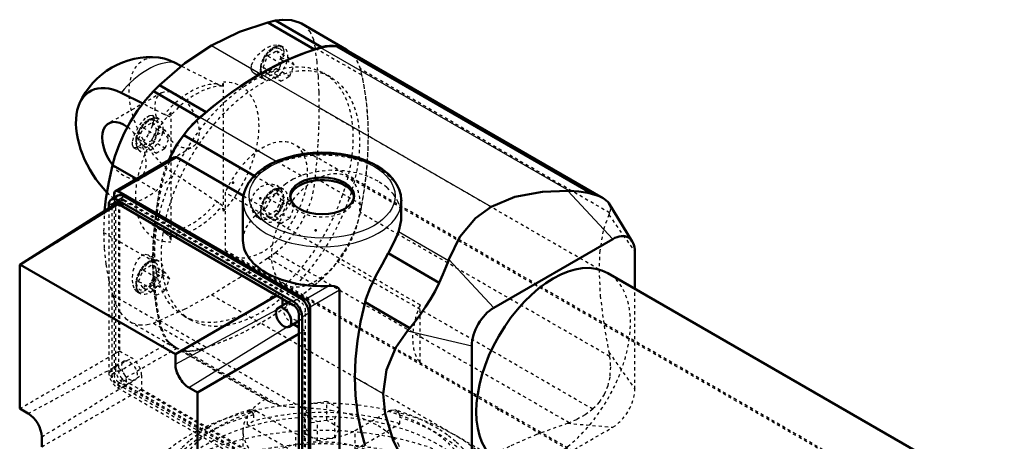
# Model space of a CAD drawing. Header units: millimetres. Extents: x -77 to 555, y -337 to 57.
# Tile 4 of 5: x -77 to 239, y -78 to 57. Entities that reach past the tile are written whole.
import ezdxf

# ---------------------------------------------------------------- set-up
doc = ezdxf.new("R2010")
doc.units = ezdxf.units.MM
doc.linetypes.add('Dashed', pattern=[2, 1, -1])
for name, color, linetype, lineweight in [('2d ConnectionPoints', 7, 'Continuous', 50), ('AM_0', 7, 'Continuous', 50), ('AM_4', 3, 'Continuous', 25), ('AM_9', 6, 'Dashed', 25)]:
    doc.layers.add(name, color=color, linetype=linetype, lineweight=lineweight)

# ---------------------------------------------------------------- blocks, each defined once
blk = doc.blocks.new('2_ASTA_ALI_F5000_11_asta_0_in_e2hkzl3d55phl8zw140im1iza________6')
at = {"layer": 'AM_9'}
for p, q in [((501.08, -266.18), (27.76, 7.07)), ((7.76, -27.58), (481.09, -300.82))]:
    blk.add_line(p, q, dxfattribs=at)
blk.add_ellipse((17.76, -10.25), major_axis=(-10, -17.32), ratio=0.577382, dxfattribs=at)
blk = doc.blocks.new('3_gr_800_1_T___0_in_e2hkzl3d55phl8zw140im1iza________6')
at = {"layer": 'AM_9'}
for centre, major_axis, start_param, end_param in [((19.8, -100.43), (-60, 0), 3.34473, 6.191265), ((19.8, -113.49), (-67.5, 0), 3.640503, 5.835273), ((19.8, -113.49), (-60, 0), 3.141593, 6.283185)]:
    blk.add_ellipse(centre, major_axis=major_axis, ratio=0.577288, start_param=start_param, end_param=end_param, dxfattribs=at)
blk = doc.blocks.new('4_ap_ALI5_0_in_e2hkzl3d55phl8zw140im1iza________6')
at = {"layer": 'AM_0'}
for p, q in [((4.84, 57.12), (2.4, 56.48)), ((4.84, 57.12), (19.62, 48.59)), ((2.4, 56.48), (17.4, 47.82)), ((27.56, 47.84), (13.16, 56.15)), ((-27.82, 43.73), (-25.34, 42.48)), ((-32.4, 36.39), (-34.4, 34.47)), ((-32.4, 36.39), (-17.4, 27.73)), ((-37.82, 30.44), (-44.79, 33.93)), ((-34.4, 34.47), (-19.62, 25.94)), ((-47.51, 10.67), (-39.86, 6.25))]:
    blk.add_line(p, q, dxfattribs=at)
for points in [[(13.17, 56.14), (12.42, 56.53), (10, 57.26), (7.15, 57.41), (4.84, 57.12)], [(2.4, 56.48), (-6.73, 53.51), (-15.74, 49.1)], [(-15.74, 49.1), (-24.26, 43.41), (-32.4, 36.39)], [(-34.4, 34.47), (-36.96, 31.58), (-39.47, 28.23), (-41.71, 24.72), (-43.75, 20.94), (-45.42, 17.21), (-46.76, 13.42), (-47.51, 10.67)], [(-47.51, 10.67), (-48.75, 5.24), (-49.65, -0.15), (-50.09, -4.03)]]:
    blk.add_lwpolyline(points, dxfattribs=at)
blk.add_arc((-35.27, 20.36), 25, 83.9896, 156.005, dxfattribs=at)
for centre, major_axis, start_param, end_param in [((0, -51.33), (-55.93, -96.88), 3.705089, 4.14873), ((15.2, 26.96), (-12.09, -20.95), 3.665649, 3.797993), ((14.82, 25.77), (-12.74, -22.07), 3.054827, 3.657238), ((-26.79, 25.26), (-10.96, 18.99), 5.564631, 5.885889), ((-43.76, 15.46), (10.96, -18.99), 2.423039, 5.1311), ((-43.76, 15.46), (-5, 8.66), 5.350787, 8.075252), ((-14.82, 8.66), (-12.74, -22.07), 4.196581, 4.880412), ((-15.2, 9.41), (-12.09, -20.95), 4.055827, 4.18817)]:
    blk.add_ellipse(centre, major_axis=major_axis, ratio=0.577382, start_param=start_param, end_param=end_param, dxfattribs=at)
at = {"layer": 'AM_4'}
blk.add_line((-15.74, 49.1), (0, 40.01), dxfattribs=at)
blk.add_ellipse((-36.31, 20.96), major_axis=(-12.48, -21.61), ratio=0.577382, start_param=3.425315, end_param=4.428504, dxfattribs=at)
at = {"layer": 'AM_9'}
for p, q in [((2.3, 45.79), (5.16, 47.44)), ((5.16, 47.44), (9.41, 44.99)), ((5.16, 47.44), (6.59, 45.4)), ((7.44, 48.54), (6.53, 49.07)), ((6.93, 48.77), (7.01, 48.68)), ((17.62, 48.26), (32.56, 39.63)), ((0.88, 42.11), (2.3, 45.79)), ((2.3, 45.79), (6.55, 43.34)), ((6.59, 45.4), (5.16, 41.72)), ((9.41, 44.99), (6.55, 43.34)), ((6.59, 45.4), (10.83, 42.96)), ((10.83, 42.96), (9.41, 44.99)), ((-25.34, 42.48), (-13.95, 36.78)), ((2.3, 40.07), (0.88, 42.11)), ((0.88, 42.11), (5.12, 39.66)), ((5.16, 41.72), (2.3, 40.07)), ((6.55, 43.34), (5.12, 39.66)), ((5.16, 41.72), (9.41, 39.27)), ((5.82, 43.36), (5.18, 42.67)), ((9.41, 39.27), (10.83, 42.96)), ((-2.08, 40.18), (1.44, 38.15)), ((0.11, 39.91), (-0.09, 39.88)), ((0.06, 40.05), (0.14, 39.81)), ((0.34, 39.95), (0.11, 39.91)), ((1.4, 38.17), (1.53, 38.1)), ((2.3, 40.07), (6.55, 37.62)), ((5.12, 39.66), (6.55, 37.62)), ((6.55, 37.62), (9.41, 39.27)), ((-12.21, 36.04), (-11.84, 37.37)), ((-11.84, -4.1), (-11.84, 37.37)), ((-31.78, 33.92), (-48.76, 24.12)), ((-30.92, 26.98), (-37.82, 30.44)), ((18.9, 29.09), (34.65, 20)), ((-32.55, 25.46), (-34.67, 26.68)), ((-34.26, 25.84), (-34.25, 25.67)), ((-28.81, 27.57), (-29.18, 26.24)), ((-28.81, 27.57), (-28.81, -13.9)), ((-39.12, 19.02), (-37.69, 22.7)), ((-37.69, 22.7), (-34.83, 24.35)), ((-37.69, 22.7), (-33.45, 20.25)), ((-34.83, 24.35), (-30.59, 21.9)), ((-34.83, 24.35), (-33.4, 22.32)), ((-33.4, 22.32), (-34.83, 18.63)), ((-33.4, 22.32), (-29.16, 19.87)), ((-37.69, 16.98), (-39.12, 19.02)), ((-39.12, 19.02), (-34.88, 16.57)), ((-33.45, 20.25), (-34.88, 16.57)), ((-30.59, 21.9), (-33.45, 20.25)), ((-29.16, 19.87), (-30.59, 21.9)), ((-30.59, 16.18), (-29.16, 19.87)), ((-40.66, 16.28), (-38.55, 15.06)), ((-39.54, 16.43), (-39.74, 16.33)), ((-38.76, 6.8), (-21.79, 16.6)), ((-34.83, 18.63), (-37.69, 16.98)), ((-37.69, 16.98), (-33.45, 14.54)), ((-34.88, 16.57), (-33.45, 14.54)), ((-34.83, 18.63), (-30.59, 16.18)), ((-33.45, 14.54), (-30.59, 16.18)), ((-38.59, 15.08), (-38.46, 15.01)), ((-13.95, -1.08), (-27.82, 7.99)), ((17.62, 6.59), (32.56, -2.04)), ((-39.86, 6.25), (-32.56, 2.04)), ((7.44, 2.9), (5.33, 4.11)), ((0.88, -3.54), (2.3, 0.14)), ((2.3, 0.14), (5.16, 1.79)), ((2.3, 0.14), (6.55, -2.31)), ((5.16, 1.79), (9.41, -0.66)), ((5.16, 1.79), (6.59, -0.24)), ((-44.79, -1.81), (-30.92, -10.88)), ((-11.84, -4.1), (-12.21, -2.35)), ((6.55, -2.31), (5.12, -5.99)), ((6.59, -0.24), (5.16, -3.92)), ((9.41, -0.66), (6.55, -2.31)), ((6.59, -0.24), (10.83, -2.69)), ((10.83, -2.69), (9.41, -0.66)), ((9.41, -6.37), (10.83, -2.69)), ((-0.68, -6.27), (1.44, -7.49)), ((2.3, -5.57), (0.88, -3.54)), ((0.88, -3.54), (5.12, -5.99)), ((5.16, -3.92), (2.3, -5.57)), ((2.3, -5.57), (6.55, -8.02)), ((5.12, -5.99), (6.55, -8.02)), ((5.16, -3.92), (9.41, -6.37)), ((6.55, -8.02), (9.41, -6.37)), ((-50.39, -10.91), (-34.65, -20)), ((-29.18, -12.15), (-28.81, -13.9)), ((-32.55, -20.19), (-36.08, -18.16)), ((2.4, -19.07), (4.84, -17.41)), ((4.84, -17.41), (19.62, -25.94)), ((-37.69, -22.94), (-34.83, -21.29)), ((-34.83, -21.29), (-30.59, -23.74)), ((-34.83, -21.29), (-33.4, -23.33)), ((2.4, -19.07), (17.4, -27.73)), ((-39.12, -26.63), (-37.69, -22.94)), ((-37.69, -22.94), (-33.45, -25.39)), ((-33.4, -23.33), (-34.83, -27.01)), ((-34.39, -24.63), (-34.62, -25.69)), ((-30.59, -23.74), (-33.45, -25.39)), ((-33.4, -23.33), (-29.16, -25.78)), ((-29.16, -25.78), (-30.59, -23.74)), ((-48.73, -26.34), (-47.51, -31.01)), ((-37.69, -28.66), (-39.12, -26.63)), ((-39.12, -26.63), (-34.88, -29.08)), ((-34.83, -27.01), (-37.69, -28.66)), ((-33.45, -25.39), (-34.88, -29.08)), ((-34.83, -27.01), (-30.59, -29.46)), ((-30.59, -29.46), (-29.16, -25.78)), ((-47.51, -31.01), (-32.56, -39.63)), ((-39.46, -30.06), (-38.55, -30.58)), ((-37.69, -28.66), (-33.45, -31.11)), ((-34.88, -29.08), (-33.45, -31.11)), ((-33.45, -31.11), (-30.59, -29.46)), ((-15.74, -30.92), (0, -40.01)), ((-41.96, -39.53), (-27.56, -47.84)), ((-34.4, -40.06), (-32.4, -39.16)), ((-34.4, -40.06), (-19.62, -48.59)), ((-32.4, -39.16), (-17.4, -47.82))]:
    blk.add_line(p, q, dxfattribs=at)
for points in [[(17.62, 48.26), (17.12, 50.98), (16.06, 53.35), (14.5, 55.19), (13.17, 56.14)], [(-2.08, 40.18), (-2.57, 40.59), (-2.97, 41.56), (-2.85, 42.84), (-2.18, 44.36), (-0.99, 45.97), (0.61, 47.46), (2.42, 48.62), (4.18, 49.26), (5.68, 49.35), (6.55, 49.06)], [(7.44, 48.55), (7.39, 48.57), (6.47, 48.88), (5.5, 48.87), (4.49, 48.57), (3.44, 47.97), (2.43, 47.09), (1.53, 46), (0.79, 44.77), (0.26, 43.45), (0.02, 42.49)], [(7.01, 48.68), (7.4, 47.99), (7.49, 46.73), (7.03, 45.23), (6.03, 43.63), (5.82, 43.36)], [(6.55, 49.06), (6.78, 48.9), (6.93, 48.77)], [(18.9, 29.09), (18.83, 34.21), (18.59, 39.09), (18.19, 43.81), (17.62, 48.26)], [(0.02, 42.49), (-0.04, 42.12), (-0.07, 40.83), (0.06, 40.05)], [(5.18, 42.67), (3.47, 41.29), (1.59, 40.31), (0.34, 39.95)], [(-0.09, 39.88), (-0.2, 39.87), (-1.64, 39.99), (-2.08, 40.18)], [(0.14, 39.81), (0.19, 39.65), (0.38, 39.25)], [(0.38, 39.25), (0.68, 38.81), (1.36, 38.2), (1.4, 38.17)], [(-13.95, 36.78), (-13.37, 36.5), (-12.21, 36.04)], [(17.62, 6.59), (18.18, 12.41), (18.58, 18.09), (18.82, 23.69), (18.9, 29.09)], [(-40.66, 16.28), (-40.78, 16.37), (-41.11, 17.18), (-41.03, 18.53), (-40.55, 20.2), (-39.75, 21.97), (-38.73, 23.65), (-37.61, 25.07), (-36.49, 26.12), (-35.49, 26.69), (-34.72, 26.7), (-34.67, 26.68)], [(-32.56, 25.46), (-32.61, 25.49), (-33.52, 25.79), (-34.49, 25.78), (-35.51, 25.48), (-36.56, 24.88), (-37.57, 24), (-38.47, 22.91), (-39.2, 21.68), (-39.74, 20.36), (-39.98, 19.4)], [(-34.67, 26.68), (-34.3, 26.11), (-34.26, 25.84)], [(-34.25, 25.67), (-34.31, 24.94), (-34.53, 24.03)], [(-29.18, 26.24), (-30.34, 26.71), (-30.92, 26.98)], [(-34.53, 24.03), (-34.75, 23.35), (-35.52, 21.59), (-36.08, 20.56)], [(-39.98, 19.4), (-40.03, 19.03), (-40.07, 17.74), (-39.8, 16.56), (-39.32, 15.72), (-38.63, 15.11), (-38.59, 15.08)], [(-36.08, 20.56), (-37.1, 18.95), (-38.16, 17.62), (-39.19, 16.67), (-39.54, 16.43)], [(-39.74, 16.33), (-40.1, 16.21), (-40.66, 16.28)], [(4.84, -17.41), (7.82, -14.76), (10.6, -11.57), (12.94, -8.11), (14.91, -4.28), (16.34, -0.42), (17.28, 3.59), (17.62, 6.59)], [(-0.68, -6.27), (-1.03, -6.05), (-2.23, -4.73), (-2.9, -2.94), (-2.92, -0.93), (-2.34, 0.99), (-1.27, 2.59), (0.14, 3.79), (1.79, 4.51), (3.55, 4.67), (5.22, 4.18), (5.33, 4.12)], [(7.44, 2.9), (7.39, 2.93), (6.47, 3.23), (5.5, 3.23), (4.49, 2.93), (3.44, 2.33), (2.43, 1.45), (1.53, 0.36), (0.79, -0.88), (0.26, -2.2), (-0.04, -3.53), (-0.07, -4.81), (0.19, -5.99), (0.68, -6.84), (1.36, -7.45), (1.53, -7.55)], [(5.33, 4.12), (6.55, 3.05), (7.34, 1.41), (7.5, -0.5), (7.06, -2.42), (6.54, -3.51)], [(-12.21, -2.35), (-13.37, -1.48), (-13.95, -1.08)], [(-50.09, -4.03), (-50.21, -5.57), (-50.39, -10.91)], [(6.54, -3.51), (5.35, -5.06), (3.86, -6.18), (2.2, -6.76), (0.51, -6.73), (-0.68, -6.27)], [(-50.39, -10.91), (-50.21, -16.09), (-49.67, -21.15), (-48.77, -26.16), (-48.73, -26.34)], [(-30.92, -10.88), (-30.34, -11.28), (-29.18, -12.15)], [(-39.45, -30.06), (-39.78, -29.83), (-40.55, -28.77), (-41.01, -27.23), (-41.12, -25.36), (-40.87, -23.3), (-40.26, -21.28), (-39.34, -19.55), (-38.22, -18.37), (-37.06, -17.92), (-36.08, -18.16)], [(-36.08, -18.16), (-36.01, -18.19), (-35.16, -19.08), (-34.62, -20.28)], [(-32.56, -20.19), (-32.61, -20.16), (-33.52, -19.85), (-34.49, -19.86), (-35.51, -20.16), (-36.56, -20.76), (-37.57, -21.64), (-38.47, -22.73), (-39.2, -23.97), (-39.74, -25.28), (-40.03, -26.61), (-40.07, -27.9), (-39.8, -29.08), (-39.32, -29.92), (-38.63, -30.53), (-38.46, -30.63)], [(-15.74, -30.92), (-6.85, -25.45), (2.4, -19.07)], [(-34.62, -25.69), (-35.35, -27.64), (-36.4, -29.18), (-37.59, -30.09), (-38.77, -30.3), (-39.45, -30.06)], [(-47.51, -31.01), (-46.5, -34.02), (-45.06, -36.61), (-43.31, -38.55), (-41.94, -39.53)], [(-32.4, -39.16), (-24.37, -35.56), (-15.74, -30.92)], [(-41.94, -39.53), (-41.2, -39.91), (-38.91, -40.57), (-36.37, -40.54), (-34.4, -40.06)]]:
    blk.add_lwpolyline(points, dxfattribs=at)
for centre, major_axis in [((4.44, 43.35), (-3, -5.2)), ((3.73, 43.76), (2.5, 4.33)), ((-26.79, 25.26), (-5, 8.66)), ((-35.55, 20.26), (-3, -5.2)), ((-36.26, 20.67), (2.5, 4.33)), ((4.44, -2.3), (-3, -5.2)), ((3.73, -1.89), (2.5, 4.33)), ((-35.55, -25.39), (-3, -5.2)), ((-36.26, -24.98), (2.5, 4.33))]:
    blk.add_ellipse(centre, major_axis=major_axis, ratio=0.577382, dxfattribs=at)
for centre, major_axis, start_param, end_param in [((-26.79, 25.26), (-10.96, 18.99), 5.885889, 8.572698), ((14.82, 25.77), (-12.74, -22.07), 2.531145, 3.054827), ((-44.45, -25.66), (-55.93, -96.88), 2.125971, 2.586256), ((-22.43, 12.95), (-13.05, -22.61), 3.44932, 4.404499), ((-20.69, 11.95), (-13.2, -22.86), 3.454896, 4.398923), ((-20.32, 11.73), (-14.04, -24.32), 1.226775, 3.485451), ((-20.32, 11.73), (-14.04, -24.32), 4.368368, 6.627044), ((-43.76, 15.46), (-5, 8.66), 1.792067, 5.350787), ((-14.82, 8.66), (-12.74, -22.07), 4.880412, 5.322674), ((-36.31, 20.96), (-12.48, -21.61), 0.283722, 1.286911), ((-43.76, 15.46), (10.96, -18.99), 5.1311, 5.431105), ((44.45, 25.66), (-55.93, -96.88), 5.267564, 5.727848), ((-22.43, 12.95), (-13.05, -22.61), 0.307727, 1.262906), ((-20.69, 11.95), (-13.2, -22.86), 0.313303, 1.25733), ((14.82, -8.66), (-12.74, -22.07), 1.054988, 2.181082), ((0, 51.33), (-55.93, -96.88), 0.563496, 1.007138), ((15.2, -9.41), (-12.09, -20.95), 0.914234, 1.046578), ((-14.82, -25.77), (-12.74, -22.07), 5.672737, 6.798831), ((-15.2, -26.96), (-12.09, -20.95), 0.524056, 0.6564)]:
    blk.add_ellipse(centre, major_axis=major_axis, ratio=0.577382, start_param=start_param, end_param=end_param, dxfattribs=at)
blk = doc.blocks.new('5_corpo_ali5_f5000_110_f_0_in_e2hkzl3d55phl8zw140im1iza________6')
at = {"layer": 'AM_0'}
for p, q in [((106.71, 1.4), (24.65, 48.77)), ((110.07, 0.09), (27.56, 47.72)), ((-2.01, 7.23), (-24.65, 20.3)), ((-28.1, 13.03), (-46.61, 2.35)), ((-26.75, 13.14), (-5.46, 0.84)), ((-45.77, 0.9), (-47.89, -0.33)), ((-47.02, 1.43), (-47.02, 0.17)), ((14.5, -32.45), (-45.61, 2.25)), ((12.66, -31.88), (-43.77, 0.7)), ((98.66, 2.4), (99.13, 2.39)), ((-46.15, -1.54), (-77.26, -21.32)), ((-48.72, -2.16), (-48.72, -3.18)), ((10.54, -33.1), (-45.89, -0.53)), ((10.54, -34.24), (-45.89, -1.67)), ((-5.64, -0.64), (-5.64, -0.87)), ((-5.64, -0.81), (-5.64, -13.47)), ((45.23, -5.88), (45.23, -0.81)), ((119.41, -13.83), (111.92, -1.57)), ((113.14, -13.06), (74.95, -35.1)), ((57.4, -27.07), (41.05, -17.62)), ((120.21, -28.98), (120.21, -17.14)), ((-77.33, -21.48), (-77.33, -67.5)), ((-27.32, -50.06), (-77.07, -21.34)), ((60.34, -20.01), (60.47, -19.64)), ((506.18, -251.8), (111.54, -23.98)), ((-27.32, -50.06), (5.3, -31.22)), ((25.39, -29.42), (25.39, -87.4)), ((8.87, -33.28), (5.67, -35.13)), ((7.07, -34.33), (7.07, -32.24)), ((47.94, -41.65), (33.58, -33.36)), ((12.37, -91.16), (12.37, -37.43)), ((15.49, -90.5), (15.49, -36.77)), ((15.91, -92.87), (15.91, -34.9)), ((9.17, -41.19), (12.37, -39.35)), ((12.37, -41.43), (10.57, -40.39)), ((13.36, -91.73), (13.36, -38)), ((-20.25, -62.31), (12.37, -43.47)), ((47.26, -42.54), (47.94, -41.65)), ((67.88, -47.35), (67.88, -91.44)), ((-27.32, -53.21), (-27.32, -50.06)), ((-20.25, -62.31), (-22.98, -60.73)), ((-20.25, -108.32), (-20.25, -62.31)), ((-77.33, -67.5), (-74.6, -69.08)), ((-70.26, -76.6), (-70.26, -79.75))]:
    blk.add_line(p, q, dxfattribs=at)
for points in [[(-28.09, 13.04), (-27.99, 13.1), (-27.43, 13.27), (-26.98, 13.23), (-26.75, 13.14)], [(37.37, 10.49), (36.19, 11.13), (33.79, 12.21), (31.21, 13.1), (28.48, 13.81), (25.63, 14.32), (22.71, 14.62), (19.75, 14.72), (16.79, 14.61), (13.87, 14.3), (11.03, 13.79), (8.31, 13.08), (5.73, 12.18), (3.34, 11.09), (1.16, 9.83), (-0.77, 8.41), (-2.42, 6.84), (-3.75, 5.14), (-4.74, 3.35), (-5.36, 1.5), (-5.63, -0.37), (-5.64, -0.64)], [(45.23, -0.43), (45.05, 1.11), (44.52, 2.9), (43.67, 4.63), (42.5, 6.29), (41.01, 7.85), (39.22, 9.3), (37.37, 10.49)], [(74.06, -2.74), (81.66, 0.48), (90.62, 2.17), (98.66, 2.4)], [(99.13, 2.39), (102.19, 2.21), (105.1, 1.78), (106.71, 1.4)], [(106.71, 1.4), (108.82, 0.7), (110.07, 0.09)], [(110.07, 0.09), (110.53, -0.19), (111.57, -1.09), (111.93, -1.59)], [(60.47, -19.64), (64, -12.29), (69.03, -6.38), (74.06, -2.74)], [(44.32, -10.76), (44.57, -10.01), (45.19, -6.95), (45.23, -5.87)], [(41.05, -17.62), (41.27, -17.21), (42.77, -14.33), (44.03, -11.54), (44.32, -10.76)], [(33.58, -33.36), (33.87, -32.38), (35.27, -28.68), (37.1, -24.85), (39.03, -21.26), (41.05, -17.62)], [(57.4, -27.07), (58.55, -24.43), (59.59, -21.9), (60.34, -20.01)], [(22.04, -28.09), (23.67, -28.2), (24.6, -28.5), (25.08, -28.8), (25.31, -29.1), (25.39, -29.42)], [(47.94, -41.65), (49.67, -39.5), (51.5, -37.05), (53.05, -34.8), (54.59, -32.33), (56.05, -29.74), (57.4, -27.07)], [(30.26, -57.47), (30.48, -51.63), (31.12, -45.7), (32.17, -39.58), (33.58, -33.36)], [(39.41, -62.75), (40.42, -55.03), (43.44, -47.83), (47.26, -42.54)], [(33.58, -79.5), (32.19, -74.35), (31.15, -68.96), (30.48, -63.29), (30.26, -57.47)], [(47.26, -86.63), (42.65, -77.75), (40.04, -69.22), (39.41, -62.75)]]:
    blk.add_lwpolyline(points, dxfattribs=at)
for centre, major_axis, ratio, start_param, end_param in [((0, -51.33), (-55.93, -96.88), 0.577382, 3.679165, 4.174654), ((15.2, 26.86), (-12.09, -20.94), 0.577382, 3.341241, 3.679165), ((14.83, 25.66), (-12.74, -22.07), 0.577382, 3.141593, 3.349961), ((-15.2, 9.31), (-12.09, -20.94), 0.577382, 4.174654, 4.512578), ((-14.83, 8.54), (-12.74, -22.07), 0.577382, 4.503858, 4.873598), ((19.8, 0.01), (10.26, 0), 0.577288, 0.785398, 3.072588), ((19.8, 0.01), (10.26, 0), 0.577288, 0.069005, 0.785398), ((-45.89, -3.79), (-2, 3.46), 0.577382, 5.497868, 7.068665), ((-45.61, 0.62), (-1, 1.73), 0.577382, 5.497868, 7.068665), ((-43.77, -2.57), (-2, 3.46), 0.577382, 5.497868, 6.283185), ((-45.89, -3.79), (-1.3, 2.25), 0.577382, 5.497868, 6.9787), ((19.8, -0.81), (-25.44, 0), 0.577288, 3.141593, 3.163956), ((113.14, -21.22), (-5, -8.66), 0.577382, 2.356113, 3.92691), ((19.8, -13.47), (25.44, 0), 0.577288, 3.141593, 4.800567), ((94.05, -54.29), (-17.5, -30.31), 0.577382, 3.141593, 6.283185), ((-77.07, -21.63), (-0.179, 0.311), 0.577382, 5.497868, 7.068665), ((10.54, -36.37), (-2, 3.46), 0.577382, 3.927072, 5.497868), ((10.54, -36.37), (-1.3, 2.25), 0.577382, 3.927072, 5.497868), ((12.66, -35.14), (-2, 3.46), 0.577382, 3.927072, 5.497868), ((14.5, -34.08), (-1, 1.73), 0.577382, 3.927072, 5.497868), ((74.95, -43.27), (-5, -8.66), 0.577382, 3.92691, 5.497706), ((-22.98, -55.72), (-3.07, 5.32), 0.577382, 0.785479, 2.356276), ((-74.6, -74.09), (-3.07, 5.32), 0.577382, 3.927072, 5.497868)]:
    blk.add_ellipse(centre, major_axis=major_axis, ratio=ratio, start_param=start_param, end_param=end_param, dxfattribs=at)
for centre, major_axis, ratio in [((19.8, 0.82), (10.26, 0), 0.577288), ((7.42, -38.16), (-1.75, 3.03), 0.577382)]:
    blk.add_ellipse(centre, major_axis=major_axis, ratio=ratio, dxfattribs=at)
at = {"layer": 'AM_4'}
for p, q in [((99.13, 2.39), (19.4, 48.42)), ((74.06, -2.74), (0, 40.01)), ((5.09, 11.89), (-19.4, 26.02)), ((-26.75, 13.14), (-45.61, 2.25)), ((-45.89, -0.53), (-43.77, 0.7)), ((98.66, 2.4), (113.14, -13.06)), ((-77.07, -21.34), (-45.55, -1.87)), ((60.34, -20.01), (44.32, -10.76)), ((60.47, -19.64), (74.95, -35.1)), ((22.04, -28.09), (14.5, -32.45)), ((25.39, -29.42), (15.91, -34.9)), ((10.54, -33.1), (12.66, -31.88)), ((-27.32, -53.21), (5.15, -35.73)), ((13.36, -38), (15.49, -36.77)), ((-22.98, -60.73), (8.4, -41.35)), ((47.26, -42.54), (67.88, -47.35)), ((39.41, -62.75), (30.26, -57.47))]:
    blk.add_line(p, q, dxfattribs=at)
blk.add_ellipse((19.8, 0.82), major_axis=(23.44, 0), ratio=0.577288, dxfattribs=at)
blk.add_ellipse((19.8, -0.81), major_axis=(-25.44, 0), ratio=0.577288, start_param=0.003431, end_param=3.141593, dxfattribs=at)
at = {"layer": 'AM_9'}
for p, q in [((112.11, -4.61), (32.08, 41.59)), ((22.5, 38.97), (20.38, 40.2)), ((108.7, -22.75), (34.65, 20)), ((490.69, -259.68), (10.92, 17.29)), ((-29.26, 11.69), (-47.02, 1.43)), ((13.05, 7.29), (5.09, 11.89)), ((5.81, 2.71), (-2.01, 7.23)), ((-31.73, 4.35), (-32.08, 4.55)), ((-47.02, 0.17), (-47.02, -56.54)), ((-11.31, 1.9), (-11.31, -16.6)), ((51.27, -34.22), (-11.31, 1.9)), ((-5.46, 0.84), (1.58, -3.22)), ((9.54, 0.82), (9.54, 0.01)), ((30.06, 0.01), (30.06, 0.82)), ((-77.33, -21.48), (-45.25, -1.63)), ((-48.72, -2.16), (-46.6, -0.93)), ((-47.73, -2.73), (-43.77, -0.44)), ((-47.73, -2.73), (-47.73, -56.46)), ((-45.07, -0.32), (-47.19, -1.54)), ((-46.6, -0.93), (-46.6, -54.66)), ((-44.86, -0.73), (-46.15, -1.54)), ((-45.89, -1.67), (-45.61, -1.51)), ((-45.61, -1.51), (-45.61, -55.23)), ((-45.55, -1.87), (-43.84, -0.81)), ((-45.25, -1.63), (-45.25, -48.99)), ((7.07, -30.2), (-43.84, -0.81)), ((12.66, -33.02), (-43.77, -0.44)), ((-48.72, -3.18), (-48.72, -55.89)), ((112.11, -50.75), (32.08, -4.55)), ((112.11, -4.61), (111.87, -5.23)), ((111.87, -5.23), (120.21, -17.14)), ((-11.31, -16.6), (51.27, -52.73)), ((-9.51, -18.1), (470.26, -295.07)), ((-34.29, -20.21), (-34.65, -20)), ((106.71, -67.67), (24.65, -20.3)), ((99.13, -72.06), (19.4, -26.02)), ((5.3, -31.22), (7.07, -30.2)), ((7.07, -32.24), (7.07, -30.2)), ((120.21, -61.23), (120.21, -28.98)), ((5.15, -35.73), (7.07, -34.69)), ((7.07, -34.69), (7.07, -34.33)), ((9.21, -33.09), (8.87, -33.28)), ((10.54, -34.24), (12.66, -33.02)), ((51.27, -52.73), (51.27, -34.22)), ((-24.62, -37.75), (-22.5, -38.97)), ((12.37, -37.43), (14.5, -36.2)), ((14.5, -89.93), (14.5, -36.2)), ((74.06, -82.76), (0, -40.01)), ((8.4, -41.35), (10.25, -40.2)), ((10.57, -40.39), (10.25, -40.2)), ((12.37, -39.35), (12.71, -39.15)), ((-31.73, -41.8), (-32.08, -41.59)), ((14.14, -42.45), (12.37, -41.43)), ((12.37, -43.47), (14.14, -42.45)), ((14.14, -89.81), (14.14, -42.45)), ((-29.26, -46.28), (-47.02, -56.54)), ((-77.33, -67.5), (-45.25, -48.99)), ((-26.75, -48.1), (-45.61, -58.99)), ((-45.25, -48.99), (-41.37, -51.23)), ((-27.56, -47.72), (2.56, -65.12)), ((1.58, -64.46), (-26.75, -48.1)), ((5.81, -66.36), (-24.65, -48.77)), ((13.05, -67.15), (-19.4, -48.42)), ((111.87, -49.33), (112.11, -50.75)), ((111.87, -49.33), (120.21, -61.23)), ((-74.6, -69.08), (-41.37, -51.23)), ((-43.82, -52.28), (-47.36, -54.33)), ((-70.26, -76.6), (-38.18, -56.74)), ((-48.72, -55.89), (-46.6, -54.66)), ((-47.73, -56.46), (-45.61, -55.23)), ((-38.18, -56.74), (-38.18, -61.24)), ((-45.89, -59.64), (-43.77, -58.42)), ((-45.89, -60.79), (-43.77, -59.56)), ((-45.89, -59.64), (10.54, -92.22)), ((-45.61, -58.99), (13.4, -93.06)), ((-43.86, -60.39), (-40.32, -58.35)), ((-43.77, -58.42), (12.66, -90.99)), ((-43.77, -59.56), (12.66, -92.14)), ((-70.26, -79.75), (-38.18, -61.24)), ((-45.89, -60.79), (9.65, -92.85)), ((-38.18, -61.24), (12.73, -90.63)), ((15.75, -66.05), (14.26, -69.27)), ((21.33, -65.19), (15.75, -66.05)), ((15.75, -72.18), (15.75, -66.05)), ((21.33, -71.32), (21.33, -65.19)), ((25.41, -67.55), (21.33, -65.19)), ((-4.21, -72.68), (-4.21, -68.3)), ((-2.24, -69.5), (-2.24, -71.54)), ((-1.16, -68.32), (11.35, -75.54)), ((14.26, -75.4), (14.26, -69.27)), ((14.26, -69.27), (18.34, -71.63)), ((23.92, -70.77), (25.41, -67.55)), ((25.41, -73.67), (25.41, -67.55)), ((30.43, -74.53), (41.05, -68.4)), ((-2.24, -71.54), (-4.21, -72.68)), ((-4.21, -72.68), (11.35, -81.66)), ((15.75, -72.18), (14.26, -75.4)), ((21.33, -71.32), (15.75, -72.18)), ((18.34, -71.63), (23.92, -70.77)), ((18.34, -77.75), (18.34, -71.63)), ((25.41, -73.67), (21.33, -71.32)), ((23.92, -76.89), (23.92, -70.77)), ((30.43, -80.65), (44.75, -72.38)), ((44.75, -72.38), (44.75, -70.34)), ((99.13, -72.06), (98.66, -72.22)), ((98.66, -72.22), (113.14, -73.48)), ((-5.64, -74.71), (-5.64, -92.92)), ((11.35, -81.66), (11.35, -75.54)), ((14.26, -75.4), (18.34, -77.75)), ((23.92, -76.89), (25.41, -73.67)), ((30.43, -80.65), (30.43, -74.53)), ((85.21, -89.6), (113.14, -73.48)), ((18.34, -77.75), (23.92, -76.89))]:
    blk.add_line(p, q, dxfattribs=at)
for points in [[(-29.26, 11.69), (-28.72, 12.52), (-28.09, 13.04)], [(13.05, 7.29), (10.51, 6.2), (8.1, 4.7), (5.81, 2.71)], [(45.23, -5.87), (45.07, -3.91), (44.27, -1.22), (42.75, 1.32), (40.6, 3.56), (37.78, 5.53), (34.59, 7.05), (30.9, 8.2), (27, 8.86), (22.81, 9.03), (18.67, 8.67), (14.48, 7.75), (13.05, 7.29)], [(5.81, 2.71), (3.24, -0.41), (1.58, -3.22)], [(111.93, -1.59), (112.19, -2.1), (112.38, -3.31), (112.11, -4.61)], [(111.87, -5.23), (110.01, -10.38), (108.96, -16.8), (108.7, -22.75)], [(108.7, -22.75), (109.11, -31.29), (110.33, -40.94), (111.87, -49.33)], [(-26.75, -48.1), (-27.19, -47.84), (-27.65, -47.54), (-28.26, -47.13), (-28.9, -46.63), (-29.26, -46.28)], [(112.11, -50.75), (112.38, -54.05), (112.16, -57.42), (111.52, -60.21), (110.4, -62.92), (108.8, -65.42), (106.71, -67.67)], [(1.58, -64.46), (2.02, -64.78), (2.55, -65.11)], [(2.55, -65.11), (3.72, -65.68), (5.81, -66.36)], [(5.81, -66.36), (7.24, -66.66), (9.95, -66.99), (13.05, -67.15)], [(-3.47, -67.86), (-7.07, -69.05), (-10.67, -70.47), (-14.08, -72.08), (-17.28, -73.87), (-20.23, -75.83), (-22.93, -77.96), (-25.34, -80.23), (-25.93, -80.87)], [(-4.21, -68.3), (-3.9, -68.06), (-3.47, -67.87)], [(-2.24, -69.5), (-2.24, -69.35), (-2.28, -69.16), (-2.52, -68.71), (-3.1, -68.38), (-4.21, -68.3)], [(-3.47, -67.87), (-2.9, -67.79), (-1.7, -68.05), (-1.16, -68.32)], [(13.05, -67.15), (14.04, -67.18), (18.25, -67.46), (22.67, -68.02), (26.75, -68.81), (30.77, -69.91), (34.44, -71.27), (37.78, -72.94), (40.49, -74.74), (42.69, -76.75), (44.19, -78.79), (45.06, -80.89), (45.23, -82.31)], [(41.05, -68.4), (41.91, -68.01), (43.12, -67.9), (43.36, -67.95)], [(65.41, -80.73), (65.02, -80.32), (62.68, -78.09), (60.04, -75.99), (57.14, -74.04), (53.98, -72.24), (50.6, -70.62), (47.02, -69.18), (43.35, -67.95)], [(43.36, -67.95), (44.06, -68.36), (44.46, -68.92), (44.74, -70.03), (44.75, -70.34)], [(106.71, -67.67), (104.24, -69.55), (101.47, -71.08), (99.13, -72.06)], [(98.66, -72.22), (88.66, -75.84), (79.97, -79.64), (74.06, -82.76)]]:
    blk.add_lwpolyline(points, dxfattribs=at)
for centre, major_axis, ratio, start_param, end_param in [((14.83, 25.66), (-12.74, -22.07), 0.577382, 2.647294, 3.141593), ((-44.45, -25.66), (-55.93, -96.88), 0.577382, 2.100762, 2.611464), ((0.71, -0.41), (-10.21, -17.69), 0.577382, 6.085601, 11.192996), ((19.8, -0.81), (-25.44, 0), 0.577288, 3.202178, 6.286617), ((-14.83, 8.54), (-12.74, -22.07), 0.577382, 4.873598, 5.206525), ((-14.47, 8.34), (12.74, 22.07), 0.577382, 1.74781, 2.064933), ((44.45, 25.66), (-55.93, -96.88), 0.577382, 5.242355, 5.753057), ((44.8, 25.46), (55.93, 96.88), 0.577382, 2.100762, 2.611464), ((-43.77, -2.57), (-2, 3.46), 0.577382, 0, 0.785479), ((-43.77, -2.57), (-1.3, 2.25), 0.577382, 5.497868, 7.068665), ((19.8, 0.01), (10.26, 0), 0.577288, 3.072588, 3.141593), ((19.8, 0.01), (10.26, 0), 0.577288, 3.141593, 6.283185), ((19.8, 0.01), (10.26, 0), 0.577288, 6.283185, 6.35219), ((-45.89, -3.79), (-1.3, 2.25), 0.577382, 0.695514, 0.785479), ((-43.84, -2.44), (-1, 1.73), 0.577382, 5.497868, 7.068665), ((19.8, -0.81), (-25.44, 0), 0.577288, 3.163956, 3.179584), ((19.8, -13.47), (25.44, 0), 0.577288, 2.369149, 3.141593), ((14.83, -8.54), (-12.74, -22.07), 0.577382, 1.362265, 2.064933), ((15.2, -9.31), (-12.09, -20.94), 0.577382, 1.033061, 1.370985), ((94.05, -54.29), (-17.5, -30.31), 0.577382, 0, 3.141593), ((0, 51.33), (-55.93, -96.88), 0.577382, 0.537573, 1.033061), ((10.25, -36.53), (-2.25, 3.9), 0.577382, 0.785479, 2.356276), ((12.66, -35.14), (-1.3, 2.25), 0.577382, 3.927072, 5.497868), ((63.29, -36.53), (-10.21, -17.69), 0.577382, 4.90981, 6.085601), ((-14.83, -25.66), (-12.74, -22.07), 0.577382, 5.788886, 6.491554), ((-14.47, -25.86), (12.74, 22.07), 0.577382, 2.647294, 2.964417), ((-15.2, -26.86), (-12.09, -20.94), 0.577382, 0.199648, 0.537573), ((-41.37, -54.91), (-2.25, 3.9), 0.577382, 3.927072, 5.497868), ((-45.89, -57.52), (-2, 3.46), 0.577382, 0.785479, 2.356276), ((-45.89, -57.52), (-1.3, 2.25), 0.577382, 0.785479, 2.356276), ((-45.61, -57.36), (-1, 1.73), 0.577382, 0.785479, 2.356276), ((-43.77, -56.3), (-2, 3.46), 0.577382, 0.785479, 2.356276), ((-43.77, -56.3), (-1.3, 2.25), 0.577382, 0.785479, 2.356276), ((113.14, -65.32), (-5, -8.66), 0.577382, 0.785317, 2.356113), ((19.8, -74.71), (-25.44, 0), 0.577288, 5.510741, 7.94216), ((19.8, -100.43), (-52.5, 0), 0.577288, 3.141593, 6.316888), ((19.8, -97.01), (-52.5, 0), 0.577288, 5.145524, 5.793907), ((19.8, -92.92), (-47.5, 0), 0.577288, 5.169388, 5.826186), ((19.8, -99.05), (52.5, 0), 0.577288, 1.228656, 2.003931), ((19.8, -92.92), (-47.5, 0), 0.577288, 3.604171, 4.248617), ((19.8, -99.05), (52.5, 0), 0.577288, 1.075453, 1.228656), ((19.8, -97.01), (-52.5, 0), 0.577288, 3.635867, 4.217045), ((19.84, -68.41), (14.98, 0), 0.577288, 4.110353, 5.497787), ((19.8, -92.92), (-25.44, 0), 0.577288, 3.141593, 6.743424)]:
    blk.add_ellipse(centre, major_axis=major_axis, ratio=ratio, start_param=start_param, end_param=end_param, dxfattribs=at)
for centre, major_axis in [((-2.12, 1.22), (-22.5, -38.97)), ((0, 0), (-22.5, -38.97)), ((10.96, -36.12), (-1.75, 3.03)), ((-42.07, -55.32), (-1.75, 3.03)), ((-45.61, -57.36), (-1.75, 3.03))]:
    blk.add_ellipse(centre, major_axis=major_axis, ratio=0.577382, dxfattribs=at)

msp = doc.modelspace()

# ---------------------------------------------------------------- linework, layer by layer
at = {"layer": '2d ConnectionPoints'}
for p in [(-8.84, 5.1), (0, 0), (0, 0), (0, 0), (17.76, -10.25), (76.37, -67.77)]:
    msp.add_point(p, dxfattribs=at)

# ---------------------------------------------------------------- block references
for name in ['4_ap_ALI5_0_in_e2hkzl3d55phl8zw140im1iza________6', '5_corpo_ali5_f5000_110_f_0_in_e2hkzl3d55phl8zw140im1iza________6', '2_ASTA_ALI_F5000_11_asta_0_in_e2hkzl3d55phl8zw140im1iza________6', '3_gr_800_1_T___0_in_e2hkzl3d55phl8zw140im1iza________6']:
    msp.add_blockref(name, (0, 0))

doc.saveas('drawing.dxf')
